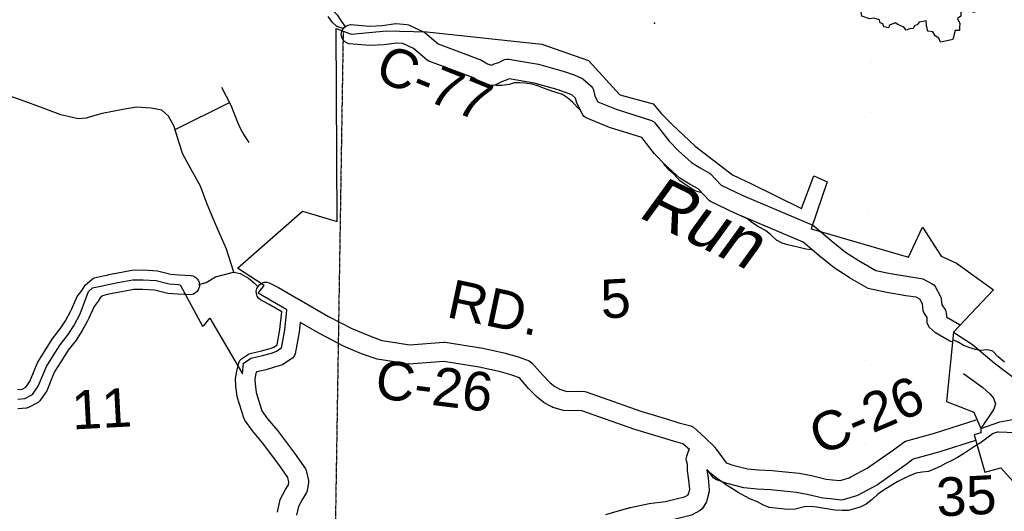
# Model space of a CAD drawing. Header units: feet. Extents: x -155 to 2562643, y -56 to 364810.
# Tile 62 of 121: x 2509139 to 2519323, y 253704 to 258786. Entities that reach past the tile are written whole.
import ezdxf
from ezdxf.enums import TextEntityAlignment as Align

# ---------------------------------------------------------------- set-up
doc = ezdxf.new("R2010")
doc.units = ezdxf.units.FT
doc.header["$MEASUREMENT"] = 0
for name, pattern in [('HIDDEN', [0.375, 0.25, -0.125]), ('HIDDEN2', [0.1875, 0.125, -0.0625]), ('water', [0])]:
    doc.linetypes.add(name, pattern=pattern)
for name, color, linetype in [('62', 7, 'Continuous'), ('COUNTY-RD', 7, 'Continuous'), ('CR-TEXT', 7, 'Continuous'), ('INCORPORATED', 3, 'Continuous'), ('RT-MKR', 7, 'Continuous'), ('SECTION', 8, 'HIDDEN2'), ('SECTION-TEXT', 8, 'Continuous'), ('STREET-RURAL', 14, 'Continuous'), ('STREET-URBAN', 15, 'Continuous'), ('TOWNSHIP', 9, 'HIDDEN'), ('WATER-TEXT', 1, 'Continuous'), ('WATERWAY', 14, 'water')]:
    doc.layers.add(name, color=color, linetype=linetype)
doc.styles.add('ARIAL', font='arial.ttf')

# ---------------------------------------------------------------- blocks, each defined once
blk = doc.blocks.new('SR3')
at = {"layer": '62', "color": 0, "linetype": 'Continuous'}
blk.add_line((-833.9, -543.3), (-794, 884.1), dxfattribs=at)
for points in [[(-794, 884.1), (-240.2, 893.4), (-248.8, 876.1), (-196.5, 872.5), (-141, 842), (-94.1, 822.7), (-36.7, 777.4), (-2.3, 777.9), (12.2, 815.1), (38.5, 786.4), (69.7, 781.2), (123.7, 712.9), (168.3, 698.1), (221.7, 721.5), (261.6, 725.4), (290.7, 748.5), (366.7, 768.3), (387.9, 756.5), (428.2, 758.8), (448.4, 767.6), (483.5, 759.8), (545.3, 811.7), (608.9, 872.9), (706.7, 930.6), (852.8, 985.3), (968.3, 1034.2), (985, 293.5)], [(985, 293.5), (967.9, 283.1), (941.4, 288), (923.5, 267.2), (945.6, 232.6), (956.1, 196), (946.8, 155.6), (955.9, 122.3), (949.7, 94.4), (933, 66.7), (927.3, 40.3), (913.1, 12.4), (914.3, -3.2), (900.8, -15.5), (903.2, -61.8), (896.4, -87.5), (898.7, -109.7), (876.8, -115.5), (881.8, -133.8), (867.9, -147.9), (870.9, -172.2), (855, -187.7), (870.4, -218.8), (858.1, -228.7), (847.8, -266.4), (819.7, -274.1), (763.4, -343.2), (743.5, -369.4), (721.2, -375.9), (708.9, -402.7), (681.4, -402.8), (639.8, -421.4), (612.9, -389.4), (565.8, -427.9), (560.3, -472.4), (500.8, -471), (503.1, -493.5), (489.8, -500.1), (477.7, -522.6), (484.7, -562.7), (456.8, -572.9), (460.2, -596.2), (478.1, -610.4), (486, -654.8), (456.4, -645.8), (432.1, -683.3), (407.1, -674.5), (415.3, -642.7), (373.1, -604.6), (333.2, -635.1), (312.4, -684), (312.1, -716.8), (282.4, -736.7), (301.5, -783.1), (298, -815.1), (298.6, -845.5), (261.4, -844.4), (238.9, -926.3)], [(238.9, -926.3), (174.2, -942), (129.4, -951.4), (113.6, -914.1), (81.5, -894.5), (60.6, -857), (14.5, -851.9), (3.6, -800.5), (-1.5, -758.7), (-64.5, -769), (-81.8, -794.5), (-104.1, -801.4), (-117.1, -827.1), (-147.6, -829.3), (-180.2, -841.4), (-201.6, -816.2), (-255.2, -790.9), (-279.2, -777.8), (-329.6, -798.1), (-340.3, -822.1), (-380.4, -811.5), (-389.7, -784.7), (-414, -776.7), (-419.4, -748.2), (-471.1, -733.1), (-510.8, -739.1), (-580.7, -716.3), (-585, -678.8), (-608.8, -633.3), (-621.2, -601.6), (-665.4, -577.4), (-674.4, -539.8), (-688.5, -540.9), (-701.4, -556.2), (-750.5, -563.2), (-770.1, -547.8), (-797.6, -521.6), (-833.9, -543.3)]]:
    blk.add_lwpolyline(points, dxfattribs=at)
at = {"layer": 'RT-MKR', "color": 0, "linetype": 'Continuous'}
blk.add_lwpolyline([(-794, 884.1), (-240.2, 893.4), (-248.8, 876.1), (-196.5, 872.5), (-141, 842), (-94.1, 822.7), (-36.7, 777.4), (-2.3, 777.9), (12.2, 815.1), (38.5, 786.4), (69.7, 781.2), (123.7, 712.9), (168.3, 698.1), (221.7, 721.5), (261.6, 725.4), (290.7, 748.5), (366.7, 768.3), (387.9, 756.5), (428.2, 758.8), (448.4, 767.6), (483.5, 759.8), (545.3, 811.7), (608.9, 872.9), (706.7, 930.6), (852.8, 985.3), (968.3, 1034.2), (985, 293.5), (985, 293.5), (967.9, 283.1), (941.4, 288), (923.5, 267.2), (945.6, 232.6), (956.1, 196), (946.8, 155.6), (955.9, 122.3), (949.7, 94.4), (933, 66.7), (927.3, 40.3), (913.1, 12.4), (914.3, -3.2), (900.8, -15.5), (903.2, -61.8), (896.4, -87.5), (898.7, -109.7), (876.8, -115.5), (881.8, -133.8), (867.9, -147.9), (870.9, -172.2), (855, -187.7), (870.4, -218.8), (858.1, -228.7), (847.8, -266.4), (819.7, -274.1), (763.4, -343.2), (743.5, -369.4), (721.2, -375.9), (708.9, -402.7), (681.4, -402.8), (639.8, -421.4), (612.9, -389.4), (565.8, -427.9), (560.3, -472.4), (500.8, -471), (503.1, -493.5), (489.8, -500.1), (477.7, -522.6), (484.7, -562.7), (456.8, -572.9), (460.2, -596.2), (478.1, -610.4), (486, -654.8), (456.4, -645.8), (432.1, -683.3), (407.1, -674.5), (415.3, -642.7), (373.1, -604.6), (333.2, -635.1), (312.4, -684), (312.1, -716.8), (282.4, -736.7), (301.5, -783.1), (298, -815.1), (298.6, -845.5), (261.4, -844.4), (238.9, -926.3), (238.9, -926.3), (174.2, -942), (129.4, -951.4), (113.6, -914.1), (81.5, -894.5), (60.6, -857), (14.5, -851.9), (3.6, -800.5), (-1.5, -758.7), (-64.5, -769), (-81.8, -794.5), (-104.1, -801.4), (-117.1, -827.1), (-147.6, -829.3), (-180.2, -841.4), (-201.6, -816.2), (-255.2, -790.9), (-279.2, -777.8), (-329.6, -798.1), (-340.3, -822.1), (-380.4, -811.5), (-389.7, -784.7), (-414, -776.7), (-419.4, -748.2), (-471.1, -733.1), (-510.8, -739.1), (-580.7, -716.3), (-585, -678.8), (-608.8, -633.3), (-621.2, -601.6), (-665.4, -577.4), (-674.4, -539.8), (-688.5, -540.9), (-701.4, -556.2), (-750.5, -563.2), (-770.1, -547.8), (-797.6, -521.6), (-833.9, -543.3), (-833.9, -543.3), (-794, 884.1)], close=True, dxfattribs=at)
at = {"layer": 'RT-MKR', "color": 0}
blk.add_point((63.2, 47.6), dxfattribs=at)

msp = doc.modelspace()

# ---------------------------------------------------------------- linework, layer by layer
at = {"layer": 'COUNTY-RD'}
for points in [[(2518785.46, 255454.81), (2518784.22, 255454.83), (2518758.87, 255461.96), (2518610.52, 255550.06), (2518548.87, 255604.84), (2518534.19, 255627.41), (2518526, 255653.04), (2518523.72, 255707.56), (2518491.42, 255757.97), (2518483.76, 255779.39), (2518475.66, 255848.3), (2518450.19, 255896.81), (2518410.65, 255916.49), (2518305.52, 255932.68), (2518108.49, 255964.71), (2517930.33, 256002.73), (2517916.01, 256008.17), (2517723.47, 256117.38), (2517708.46, 256127.21), (2517564.07, 256221.73), (2517403.54, 256348.04), (2517244.07, 256485.38), (2516535.35, 256785.49), (2516283.77, 256905.58), (2516268.78, 256916.52), (2516155.77, 257036.55), (2516074.46, 257081.28), (2515968.16, 257148.22), (2515816.09, 257284.35), (2515704.27, 257397.89), (2515575.49, 257566.23), (2515240.73, 257671.55), (2514997, 257770.83), (2514977.72, 257784.68), (2514962.22, 257802.67), (2514900.12, 257923.41), (2514887.93, 257973.98), (2514849.67, 258007.34), (2514800.66, 258027.46), (2514709.64, 258060.37), (2514461.6, 258130.78), (2514202.03, 258174.84), (2514170.01, 258159.43), (2514121.78, 258142.62), (2514052.79, 258110.31), (2514026.54, 258105.72), (2514000, 258108.16), (2513889.56, 258149.34), (2513827.32, 258188.5), (2513370.99, 258356.48), (2513355.33, 258365.74), (2513213.93, 258488.62), (2513102.87, 258539.4), (2513035.09, 258544.19), (2512907.77, 258527.29), (2512759.42, 258518.91), (2512545.5, 258536.06), (2512520.68, 258544.89), (2512499.01, 258559.83), (2512481.94, 258579.88), (2512470.64, 258603.66), (2512465.88, 258629.55), (2512467.98, 258655.8), (2512476.81, 258680.62), (2512491.75, 258702.29), (2512511.8, 258719.36), (2512535.58, 258730.66), (2512561.47, 258735.42), (2512761.78, 258719.37), (2512888.95, 258726.55), (2513028.92, 258745.13), (2513143.98, 258737), (2513161.39, 258732.56), (2513316.75, 258661.52), (2513328.82, 258653.75)], [(2513328.82, 258653.75), (2513465.82, 258534.69), (2513916.09, 258368.94), (2513978.68, 258329.56), (2514018.04, 258314.88), (2514046.26, 258328.1), (2514093.5, 258344.56), (2514153.3, 258373.34), (2514173.32, 258378.3), (2514193.93, 258379.08), (2514505.78, 258326.14), (2514771.02, 258250.85), (2514872.67, 258214.1), (2514948.51, 258182.96), (2514962.48, 258174.33), (2515051.17, 258097), (2515063.63, 258080.54), (2515072.46, 258061.89), (2515088.94, 257993.58), (2515117.72, 257937.61), (2515308.57, 257859.87), (2515675.49, 257744.43), (2515693.38, 257734.44), (2515708.88, 257721.03), (2515855.53, 257529.33), (2515954.17, 257429.17), (2516089, 257308.48), (2516176.03, 257253.67), (2516272.85, 257200.41), (2516285.22, 257190.82), (2516395.19, 257074.01), (2516617.47, 256967.91), (2517343.63, 256660.41), (2517356.83, 256652.21), (2517530.7, 256502.48), (2517680.9, 256384.29), (2517810.34, 256299.56), (2517827.71, 256288.19), (2517994.63, 256193.51)], [(2509118.04, 254963.61), (2509164.75, 254966.74), (2509204.01, 254988.06), (2509242.97, 255044.26), (2509295.28, 255173.59), (2509326.03, 255246.59), (2509395.04, 255354.39), (2509475.93, 255483.69), (2509559, 255589.54), (2509613.16, 255673.29), (2509664.23, 255767.98), (2509675.84, 255789.5), (2509735.16, 255923.15), (2509785.05, 255990.14), (2509817.76, 256040.71), (2509887.99, 256104.62), (2509910.08, 256116.38), (2510001.49, 256138.77)], [(2510001.49, 256138.77), (2510054.11, 256149.86), (2510054.13, 256149.87), (2510061.73, 256151.47), (2510076.65, 256154.62), (2510135.93, 256167.13), (2510299.02, 256196.9), (2510419.03, 256198.44), (2510565.98, 256189.34), (2510703.7, 256154.65), (2510789.27, 256146.82), (2510911.69, 256142.24), (2510930.85, 256137.68), (2510948.75, 256129.47), (2510964.71, 256117.92), (2510978.12, 256103.47), (2510988.44, 256086.7), (2510995.29, 256068.23), (2510998.41, 256048.78), (2510997.67, 256029.1), (2510993.11, 256009.94), (2510984.9, 255992.04), (2510973.35, 255976.08), (2510958.9, 255962.67), (2510942.13, 255952.35), (2510923.66, 255945.5), (2510904.21, 255942.38), (2510776.41, 255947.16), (2510669.95, 255956.91), (2510535.12, 255990.86), (2510414.12, 255998.36), (2510318.4, 255997.14), (2510174.53, 255970.87), (2510117.93, 255958.93), (2510095.41, 255954.18), (2510095.4, 255954.18), (2510045.93, 255943.75), (2509994.53, 255931.15), (2509971.58, 255910.28), (2509949.4, 255875.97), (2509908.9, 255821.6), (2509855.52, 255701.32), (2509836.62, 255666.29), (2509785.42, 255571.36), (2509721.98, 255473.26), (2509639.84, 255368.6), (2509564.04, 255247.43), (2509503.7, 255153.18), (2509480.15, 255097.26), (2509420.03, 254948.62), (2509348.13, 254844.92), (2509330.66, 254829.25), (2509231.47, 254775.39), (2509210.72, 254769.38), (2509120.75, 254763.35)], [(2517994.63, 256193.51), (2518145.43, 256161.33), (2518336.8, 256130.22), (2518464.13, 256110.61), (2518478.89, 256105.92), (2518577.6, 256056.8), (2518594, 256043.8), (2518607.36, 256027.69), (2518665.62, 255916.73), (2518671.05, 255899.19), (2518678.38, 255836.9), (2518713.86, 255781.52), (2518721.86, 255756.19), (2518723.49, 255717.23), (2518729.08, 255712.26), (2518861, 255633.92), (2518867.53, 255627.23)], [(2511804.42, 253694.94), (2511833.28, 253824.6), (2511889.98, 253930.08), (2511918.38, 253976.33), (2511923.25, 254006.18), (2511912.6, 254054.2), (2511818.99, 254189.5), (2511651.66, 254413.26), (2511545.6, 254534.9), (2511466.86, 254644.74), (2511459.59, 254659.49), (2511390.23, 254888.81), (2511375.58, 255001.51), (2511369.59, 255077.28), (2511383.69, 255152.88), (2511404.24, 255239.98), (2511416.19, 255262.6), (2511433.45, 255281.48), (2511505.07, 255327.99), (2511521.29, 255334.85), (2511638.58, 255361.64), (2511728.43, 255387.8), (2511767.11, 255399.83), (2511801.38, 255423.1), (2511830.59, 255583.09), (2511850.16, 255766.01), (2511721.03, 255841.77), (2511629.36, 255889.04), (2511609.89, 255906.74), (2511595.65, 255928.91), (2511587.64, 255953.98), (2511586.39, 255980.29), (2511591.99, 256006.02), (2511604.06, 256029.42), (2511621.76, 256048.89), (2511643.93, 256063.13), (2511669, 256071.14), (2511695.31, 256072.39), (2511721.04, 256066.79), (2511817.53, 256017.03), (2512000.06, 255909.95), (2512004.75, 255908.14), (2512011.06, 255903.54), (2512334.47, 255717.21), (2512574.24, 255593)], [(2515202.97, 253671.78), (2515319.15, 253707.01), (2515404.46, 253729.76), (2515411.9, 253732.82), (2515419.76, 253733.84), (2515432.79, 253737.31), (2515434.78, 253738.34), (2515445.51, 253740.7), (2515455.08, 253743.25), (2515457.29, 253743.29), (2515651.08, 253785.9), (2515817.18, 253803.92), (2515928.77, 253831.99), (2516015.9, 253852.39), (2516048.79, 253870.4), (2516059.62, 253887.47), (2516070.53, 253931.29), (2516061.03, 254026.25), (2516047.45, 254125.13), (2516044.85, 254187.2), (2516034.71, 254225.84), (2516033.42, 254244.69), (2516035.68, 254263.43), (2516055.46, 254325.57), (2516065.71, 254342.82), (2515998.38, 254402.66), (2515900.74, 254427.88), (2515778.51, 254467.01), (2515502.44, 254550.05), (2514951.78, 254743.29), (2514911.38, 254745.56), (2514777.54, 254743.85), (2514762.75, 254745.88), (2514651.91, 254778.35), (2514641.48, 254782.74), (2514563.49, 254826.46), (2514491.64, 254882.63), (2514402.1, 254974.46), (2514307.59, 255082.25), (2514230.22, 255110.97), (2514184.72, 255124.32), (2514112.28, 255145.57), (2513892.3, 255195.31), (2513524.89, 255252.22), (2513167.22, 255223.96), (2513155.14, 255224.47), (2512991.61, 255251.38), (2512836.23, 255274.95), (2512676.09, 255333.39), (2512489.42, 255411.7), (2512238.5, 255541.69), (2512039.56, 255656.3), (2512028.67, 255554.46), (2511988.21, 255332.85), (2511976.75, 255308.83), (2511959.42, 255288.66), (2511861.06, 255221.88), (2511847.76, 255215.47), (2511786.1, 255196.28), (2511688.85, 255167.97), (2511591.71, 255145.78), (2511586.75, 255142.56), (2511579.43, 255111.55), (2511571.05, 255066.64), (2511574.56, 255022.3), (2511586.43, 254930.94), (2511643.85, 254741.11), (2511702.6, 254659.16), (2511807.34, 254539.04), (2511981.37, 254306.32), (2512093.74, 254143.89), (2512101.51, 254126.1), (2512124.73, 254021.42), (2512125.27, 254002.37), (2512111.03, 253915.07), (2512104.22, 253896.77), (2512063.42, 253830.32), (2512022.5, 253754.21), (2512002.16, 253662.83)], [(2512574.24, 255593), (2512749.09, 255519.65), (2512886, 255469.69), (2513022.84, 255448.93), (2513169.63, 255424.78), (2513526.59, 255452.98), (2513538.22, 255452.54), (2513929.7, 255391.91), (2514162.53, 255339.25), (2514219.38, 255322.58), (2514219.39, 255322.58), (2514235.18, 255317.95), (2514293.24, 255300.91), (2514408.66, 255258.07), (2514423.03, 255249.83), (2514435.83, 255239.35), (2514549, 255110.29), (2514625.43, 255031.91), (2514674.63, 254993.44), (2514724.46, 254965.51), (2514797.43, 254944.12), (2514915.72, 254945.64), (2514984.17, 254941.79), (2514998, 254939.03), (2515564.38, 254740.27), (2515837.8, 254658.03), (2515956.28, 254620.1), (2516079.45, 254588.28), (2516093.96, 254581.96), (2516107.29, 254573.44), (2516226.49, 254467.5), (2516321.32, 254372.84), (2516326.83, 254368.55), (2516327.46, 254367.72), (2516328.28, 254367.05), (2516331.3, 254362.88), (2516333.62, 254360.56), (2516337.36, 254354.62), (2516342.71, 254347.54), (2516343.1, 254346.58), (2516418.09, 254242.99), (2516447.36, 254206.04), (2516516.5, 254182.07), (2516665.45, 254143.03), (2516780.92, 254131.66), (2516921.09, 254125.43), (2517061.38, 254110.94), (2517201.66, 254098.27), (2517327.13, 254074.35), (2517478.9, 254037.38), (2517546.34, 254030.94), (2517626.96, 254022.28), (2517717.74, 254049.34), (2517735.68, 254058.8), (2517905.68, 254148.48), (2518053.4, 254253.25), (2518176.65, 254337.94), (2518283.08, 254419.61), (2518300.2, 254428.17), (2518600.5, 254512.21), (2519033.42, 254648.91)], [(2519025.8, 254436.77), (2518657.57, 254320.49), (2518381.92, 254243.35), (2518294.24, 254176.08), (2518167.89, 254089.25), (2518010.65, 253977.73), (2517840.97, 253888.22), (2517817.71, 253875.95), (2517817.7, 253875.95), (2517793.67, 253863.28), (2517655.31, 253822.04), (2517635.48, 253820.22), (2517526.15, 253831.96), (2517445.55, 253839.66), (2517284.71, 253878.83), (2517173.87, 253899.97), (2517042.12, 253911.86), (2516906.36, 253925.89), (2516766.66, 253932.1), (2516630.07, 253945.55), (2516458.3, 253990.57), (2516345.36, 254029.72), (2516328.93, 254039.19), (2516314.57, 254051.58), (2516258.63, 254122.19), (2516247.64, 254137.37), (2516259.67, 254049.83), (2516272.12, 253925.36)], [(2516272.12, 253925.36), (2516270.88, 253908.17), (2516247.83, 253815.62), (2516241.5, 253800.83), (2516197.09, 253730.8), (2516178.57, 253713.43), (2516088.02, 253663.87), (2515975.96, 253637.63), (2515852.52, 253606.58), (2515683.44, 253588.24), (2515575.15, 253564.43)]]:
    msp.add_lwpolyline(points, dxfattribs=at)
at = {"layer": 'INCORPORATED'}
msp.add_lwpolyline([(2509119.39, 254863.48), (2509193.25, 254868.43), (2509272.63, 254911.53), (2509331.5, 254996.44), (2509387.71, 255135.42), (2509414.87, 255199.89), (2509479.54, 255300.91), (2509557.89, 255426.15), (2509640.49, 255531.4), (2509699.29, 255622.32), (2509765.68, 255745.41), (2509765.68, 255745.41), (2509849.61, 255976.07), (2509849.61, 255976.07), (2509891.79, 256012.75), (2509996.69, 256034.64), (2509996.69, 256034.64), (2510023.71, 256041.26), (2510155.23, 256069), (2510308.71, 256097.02), (2510416.58, 256098.4), (2510550.55, 256090.1), (2510686.83, 256055.78), (2510782.84, 256046.99), (2510800.24, 256046.26), (2510800.24, 256046.26), (2511030.97, 255619.1), (2511030.97, 255619.1), (2511051.21, 255630.03), (2511051.21, 255630.03), (2511107.4, 255700.34), (2511107.4, 255700.34), (2511442.7, 255125.62), (2511442.7, 255125.62), (2511454.57, 255235.58), (2511532.35, 255286.09), (2511651.14, 255313.22), (2511742.85, 255339.92), (2511789.06, 255354.3), (2511846.81, 255393.51), (2511880.11, 255575.9), (2511902.37, 255786), (2511902.37, 255786), (2511605.75, 255958.46), (2511605.75, 255958.46), (2511669.35, 256039.7), (2511669.35, 256039.7), (2511393.44, 256218.36), (2511393.44, 256218.36), (2512063.12, 256805.34), (2512424.02, 256700.33), (2512424.02, 256700.33), (2512413.71, 258695.89), (2512566.61, 258634.69), (2512934.75, 258669.24), (2513349.28, 258659.9), (2514541.29, 258534.26), (2515021.97, 258362.14), (2515345.09, 258009.44), (2515689.69, 257916.05), (2515689.69, 257916.05), (2515776.38, 257811.98), (2515889.22, 257702.57), (2516125.05, 257478), (2516510.81, 257181.07), (2516701.14, 257093.72), (2517224.05, 256834.44), (2517351.67, 257170.71), (2517491.29, 257110.14), (2517325.47, 256622.44), (2517325.47, 256622.44), (2518333.52, 256331.57), (2518477.79, 256642.2), (2518669.49, 256342.26), (2518827.47, 256268.12), (2519212.67, 255993.24), (2518798.62, 255554.66), (2518723.42, 254839.27), (2518723.42, 254839.27), (2519006.37, 254730.24), (2519078.79, 254558.37), (2519081.83, 254515.56), (2519010.34, 254493.65), (2519120.15, 254107.36), (2519287.15, 254151.79), (2519711.31, 253681.35)], dxfattribs=at)
msp.add_point((2515706.13, 258749.36), dxfattribs=at)
at = {"layer": 'SECTION'}
msp.add_lwpolyline([(2512484.97, 258667.37), (2512089.73, 233732.02)], dxfattribs=at)
at = {"layer": 'STREET-RURAL'}
msp.add_lwpolyline([(2511355.62, 256175.42), (2511420.75, 256161.37), (2511507.27, 256112.39), (2511569.87, 256059.09), (2511598.84, 256032.48)], dxfattribs=at)
at = {"layer": 'STREET-URBAN'}
for points in [[(2511695.97, 259238.68), (2511809.68, 259252.16), (2511899.82, 259233.28), (2511984.24, 259192.28), (2512058.51, 259165.18), (2512160.86, 259128.42), (2512260.34, 259001.46), (2512422.23, 258837.22), (2512467.08, 258765.66), (2512501.44, 258720.44)], [(2511226.83, 258086.69), (2511322.11, 257902.2), (2511393.29, 257725.27), (2511422.5, 257657.71), (2511457.63, 257594.28), (2511508.98, 257517.12)], [(2511355.62, 256175.42), (2511279.76, 256412.04), (2511158.4, 256691.01), (2511078.11, 256880.34), (2511007.89, 257063.78), (2510907.73, 257244.84), (2510825.92, 257396.08), (2510786.39, 257521.81), (2510757.3, 257611.61), (2510734.35, 257689.46), (2510677.17, 257788.91), (2510608.45, 257852.15), (2510498.33, 257870.78), (2510346.36, 257880.85), (2510206.78, 257859.03), (2509991.54, 257816.19), (2509868.12, 257780.54), (2509826.32, 257767.98), (2509742.49, 257760.9), (2509564.16, 257802.69), (2509355.38, 257882.17), (2509186.81, 257942.13), (2508972.06, 258019.52)], [(2510746.23, 257649.15), (2511308.56, 257928.44)], [(2510990.52, 256048.14), (2511066.28, 256068.66), (2511165.43, 256128.04), (2511259.04, 256151.28), (2511350.63, 256176.5), (2511355.62, 256175.42)], [(2518798.62, 255554.66), (2518993.99, 255428.93), (2519218.12, 255239.44), (2519458.17, 255056.17), (2519710.52, 254847), (2519873.8, 254730.87), (2519971.21, 254609.89), (2520100.71, 254479.3)], [(2518901.07, 255129.16), (2519099.39, 254984.68), (2519174.5, 254918), (2519211.24, 254874.63), (2519232.32, 254814.93), (2519215.42, 254758.52), (2519078.79, 254558.37)], [(2519078.79, 254558.37), (2519277.7, 254629.05), (2519389.31, 254650.52), (2519477.03, 254665.67), (2519542.9, 254670.52), (2519612.82, 254671.42), (2519713.1, 254640.65), (2519867.76, 254574.5), (2520100.71, 254479.3)]]:
    msp.add_lwpolyline(points, dxfattribs=at)
at = {"layer": 'TOWNSHIP', "const_width": 0.03, "flags": 128}
msp.add_lwpolyline([(2517424.08, 232101.54), (2518073.53, 264331.67)], dxfattribs=at)
at = {"layer": 'WATERWAY'}
for points in [[(2512483.27, 258695.47), (2512420.8, 258714.91), (2512369.71, 258760.06), (2512330.39, 258817.49)], [(2514937.69, 257852.07), (2514926.03, 257860.37), (2514860.4, 257929.32), (2514860.4, 257929.32), (2514805.25, 257976.39), (2514752.32, 258013.46), (2514687.7, 258034.23), (2514631.18, 258051.15), (2514568.48, 258075.98), (2514503.81, 258098.76), (2514441.19, 258119.57), (2514364.79, 258128.05), (2514308.52, 258132.93), (2514254.38, 258131.82), (2514200.58, 258114.66), (2514126.52, 258107.12), (2514068.37, 258105.93), (2514031.55, 258109.64)], [(2516196.56, 256994.03), (2516193.81, 256994.63), (2516121.13, 257017.25), (2516054.04, 257060.06), (2515966.52, 257120.52), (2515908.99, 257185.62), (2515853.85, 257232.69), (2515806.6, 257285.94), (2515795.13, 257305.99)], [(2517332.15, 256407.49), (2517329.41, 256407.34), (2517271.14, 256412.17), (2517202.54, 256430.85), (2517144.06, 256445.72), (2517083.61, 256458.55), (2517027.09, 256475.47), (2516968.23, 256508.4), (2516906.95, 256561.37), (2516851.85, 256606.44), (2516780.83, 256645.15), (2516721.84, 256684.11), (2516660.73, 256729.05), (2516603.97, 256755.05)], [(2519323.52, 255245.16), (2519260.15, 255302.1), (2519204.8, 255359.21), (2519148.32, 255374.12), (2519076.3, 255364.62), (2519023.92, 255375.6), (2518957.29, 255396.33), (2518896.59, 255421.19), (2518839.74, 255454.17), (2518790.25, 255478.01)], [(2519262.33, 254524.99), (2519206.48, 254509.79), (2519155.15, 254470.59), (2519086.02, 254418.98), (2519014.75, 254373.34), (2518951.43, 254331.89), (2518900.01, 254296.7), (2518840.61, 254259.34), (2518787.02, 254232.14), (2518715.55, 254196.54), (2518657.98, 254167.25), (2518604.35, 254142.06), (2518538.68, 254116.62), (2518472.68, 254107.24), (2518412.7, 254097.99), (2518349.04, 254072.59), (2518275.52, 254038.96), (2518213.95, 254009.59), (2518142.69, 253963.95), (2518071.38, 253920.33), (2518012.11, 253876.95), (2517957.01, 253825.62), (2517893.81, 253778.14), (2517838.26, 253748.89), (2517774.47, 253729.52), (2517708.64, 253712.11), (2517646.48, 253710.84), (2517570.16, 253715.31), (2517507.75, 253726.08), (2517441.33, 253736.77), (2517380.93, 253747.59), (2517324.66, 253752.47), (2517256.53, 253749.07), (2517158.7, 253726.99), (2517076.53, 253723.3), (2517022.26, 253728.22), (2516957.93, 253734.94), (2516891.56, 253743.63), (2516826.81, 253770.42), (2516771.96, 253803.44), (2516699.23, 253828.06), (2516640.41, 253858.99), (2516571.36, 253899.75), (2516512.41, 253936.7), (2516461.61, 253967.8), (2516410.77, 254000.9), (2516357.8, 254039.98), (2516306.88, 254077.09), (2516255.87, 254118.22), (2516243.63, 254128.01)], [(2519262.33, 254524.99), (2519613.69, 254511.11), (2520263.77, 254310.48), (2520644.07, 254350.37), (2522046.42, 254319.77), (2523016.77, 254128.43), (2523782.12, 254073.76), (2524202.82, 254077.97)]]:
    msp.add_lwpolyline(points, dxfattribs=at)

# ---------------------------------------------------------------- block references
at = {"layer": 'RT-MKR', "xscale": 1.150001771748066, "yscale": 1.150001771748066}
msp.add_blockref('SR3', (2518515.81, 259645.97), dxfattribs=at)

# ---------------------------------------------------------------- texts
at = {"layer": 'CR-TEXT', "style": 'ARIAL'}
for s, rotation, p in [('C-77', 338, (2512749.23, 258061.96)), ('RD.', 348, (2513516.63, 255597.21)), ('C-26', 353, (2512788.34, 254758.09)), ('C-26', 23, (2517464.13, 254167.06))]:
    msp.add_text(s, height=400, rotation=rotation, dxfattribs=at).set_placement(p, align=Align.BOTTOM_LEFT)
at = {"layer": 'SECTION-TEXT', "style": 'ARIAL'}
for s, p in [('5', (2515318.9, 255584.68)), ('11', (2510003.26, 254446.32)), ('35', (2518946.63, 253545.42))]:
    msp.add_text(s, height=400, rotation=3, dxfattribs=at).set_placement(p, align=Align.BOTTOM_CENTER)
at = {"layer": 'WATER-TEXT', "style": 'ARIAL', "oblique": 10}
msp.add_text('Run', height=500, rotation=334, dxfattribs=at).set_placement((2516028.75, 256338.77), align=Align.BOTTOM_CENTER)

doc.saveas('drawing.dxf')
